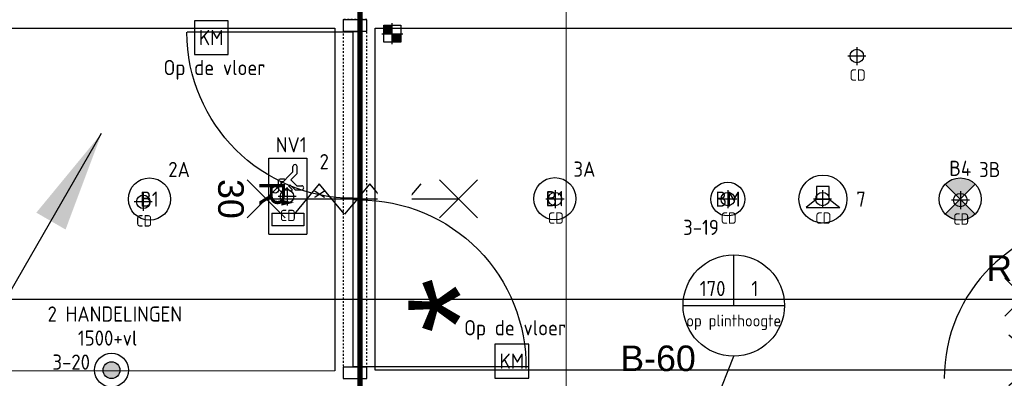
# Model space of a CAD drawing. Header units: millimetres. Extents: x -38031 to 110605, y -30229 to 92226.
# Tile 149 of 256: x 54875 to 60705, y 23357 to 25479. Entities that reach past the tile are written whole.
import ezdxf
from ezdxf.enums import TextEntityAlignment as Align

# ---------------------------------------------------------------- set-up
doc = ezdxf.new("R2010")
doc.units = ezdxf.units.MM
doc.header["$LTSCALE"] = 50
doc.set_wipeout_variables(frame=1)
for name, pattern in [('HIDDEN', [9.525, 6.35, -3.175]), ('HIDDEN2', [4.7625, 3.175, -1.5875]), ('STYLE_01', [0.41664, 0.20828, -0.20836]), ('STYLE_07', [1.875, 0.625, -0.20828, 0.625, -0.20836, 0.06943, -0.13893])]:
    doc.linetypes.add(name, pattern=pattern)
for name, color, linetype in [('AL$1A---_ALGEMEEN', 8, 'Continuous'), ('AL------_MAATV', 200, 'Continuous'), ('AL------_SPARING', 2, 'Continuous'), ('AT$1A---_TEKST100', 8, 'Continuous'), ('BOUWKUNDIG', 8, 'Continuous'), ('brandscheiding', 5, 'HIDDEN'), ('EB6421--_ATTRIB', 2, 'Continuous'), ('EB6511--_ATTRIB', 2, 'Continuous'), ('EL6121--', 3, 'Continuous'), ('EL6311--', 3, 'Continuous'), ('el6311--nv', 7, 'Continuous'), ('EL6350--', 3, 'Continuous'), ('EL6421--', 3, 'Continuous'), ('EL6511--', 3, 'Continuous'), ('EL6522--', 3, 'Continuous'), ('EM6131--', 1, 'Continuous'), ('versterkte strook', 7, 'Continuous')]:
    doc.layers.add(name, color=color, linetype=linetype)
doc.layers.add('stramien', color=1, linetype='Continuous', lineweight=15)
doc.styles.add('Arial', font='ARIAL.TTF')
doc.styles.add('BURO-018', font='iso.shx', dxfattribs={"height": 90})
doc.styles.add('NORATT', font='isocp.shx')
doc.styles.get("Standard").update_dxf_attribs({"font": 'iso.shx'})

# ---------------------------------------------------------------- blocks, each defined once
blk = doc.blocks.new('1115C2J')
at = {"color": 0, "linetype": 'Continuous'}
for p, q in [((-4.5, 5.5), (4.5, 5.5)), ((-4.5, 1), (-4.5, 5.5)), ((-1.24, 4.31), (-1.24, 4.91)), ((-0.76, 4.11), (-0.76, 4.91)), ((2, 5.15), (3.5, 5.15)), ((2, 1.35), (2, 5.15)), ((3.5, 5.15), (3.5, 1.35)), ((4.5, 1), (4.5, 5.5)), ((-2.68, 4.35), (-3.52, 4.35)), ((-2.88, 3.87), (-3.52, 3.87)), ((-1.27, 2.26), (-2.88, 3.87)), ((-1.94, 3.61), (-2.68, 4.35)), ((-1.24, 4.31), (-1.94, 3.61)), ((-1.37, 3.5), (-0.76, 4.11)), ((-0.87, 3.71), (-1.23, 3.35)), ((-1.94, 2.93), (-2.04, 2.83)), ((-2.04, 2.83), (-2.04, 2.34)), ((-1.71, 2.7), (-1.72, 2.7)), ((-1.72, 2.7), (-1.72, 2.46)), ((-1.47, 2.46), (-1.72, 2.46)), ((-1.23, 3.35), (-1.37, 3.5)), ((-0.65, 3.49), (-1.01, 3.13)), ((-0.71, 2.83), (-1.01, 3.13)), ((-0.99, 2.14), (-1.84, 2.14)), ((2, 1.35), (3.5, 1.35)), ((4.5, 1), (-4.5, 1))]:
    blk.add_line(p, q, dxfattribs=at)
blk.add_lwpolyline([(0.75, 4, 0, 0.7, 0), (0.75, 2.5, 0.7, 0.7, 0)], format="xyseb", dxfattribs=at)
blk.add_circle((-0.76, 1.75), 0.4, dxfattribs=at)
for centre, radius, start, end in [((-1, 4.91), 0.24, 0, 180), ((-3.52, 4.11), 0.24, 90, 270), ((-0.76, 3.6), 0.16, 315, 135), ((-1.84, 2.34), 0.2, 180, 270), ((-0.99, 2.54), 0.4, 225, 45)]:
    blk.add_arc(centre, radius, start, end, dxfattribs=at)
at = {"color": 0, "linetype": 'Continuous', "style": 'BURO-018'}
for tag, p in [('E_GKAST', (0, 15.17)), ('E_GROEP', (0, 12.17)), ('E_SGROEP', (4.5, 12.17)), ('E_ARMCODE', (0, 8))]:
    blk.add_attdef(tag, text='', height=1.8, dxfattribs=at).set_placement(p, align=Align.MIDDLE)
at = {"layer": 'EL6350--', "color": 1, "style": 'BURO-018'}
blk.add_text('x', height=1.8, rotation=180, dxfattribs=at).set_placement((0.3, 7.65))
blk = doc.blocks.new('E00157')
at = {"color": 0, "linetype": 'Continuous'}
for p, q in [((-2, 5), (-2, 1)), ((2, 5), (-2, 5)), ((2, 1), (2, 5)), ((-2, 1), (2, 1))]:
    blk.add_line(p, q, dxfattribs=at)
at = {"color": 0, "linetype": 'Continuous', "style": 'BURO-018'}
blk.add_text('KM', height=1.8, dxfattribs=at).set_placement((0, 3), align=Align.MIDDLE)
blk.add_attdef('E_TEXT1', text='', height=1.8, dxfattribs=at).set_placement((0, 7.5), align=Align.MIDDLE)
at = {"color": 0, "linetype": 'Continuous', "style": 'BURO-018', "flags": 1}
blk.add_attdef('E_MATCODE', (0, 0), '', height=1.8, dxfattribs=at)
blk = doc.blocks.new('1115B3A')
at = {"color": 0, "linetype": 'Continuous'}
blk.add_circle((0, 0), 2.5, dxfattribs=at)
at = {"color": 0, "linetype": 'Continuous', "style": 'BURO-018'}
for tag, p in [('E_GKAST', (0, 8)), ('E_GROEP', (0, 5)), ('E_SGROEP', (4.5, 5)), ('E_ARMCODE', (0, 0)), ('E_SLET', (4.5, -1))]:
    blk.add_attdef(tag, text='', height=1.8, dxfattribs=at).set_placement(p, align=Align.MIDDLE)
blk = doc.blocks.new('E00018')
at = {"color": 0, "linetype": 'Continuous'}
for p, q in [((-1.77, -1.77), (1.77, 1.77)), ((1.77, -1.77), (-1.77, 1.77))]:
    blk.add_line(p, q, dxfattribs=at)
at = {"color": 0, "linetype": 'Continuous', "const_width": 2.5}
for points in [[(-0.88, 0.88, -0.198912), (0, 1.25, -0.198912), (0.88, 0.88, -1)], [(-0.88, -0.88, 0.198912), (0, -1.25, 0.198912), (0.88, -0.88, 1)]]:
    blk.add_lwpolyline(points, format="xyb", dxfattribs=at)
blk = doc.blocks.new('1115B3A-NO1')
at = {"color": 0, "linetype": 'Continuous'}
blk.add_circle((0, 0), 2.5, dxfattribs=at)
at = {"color": 0, "zscale": 100}
blk.add_blockref('E00018', (0, 0), dxfattribs=at)
at = {"color": 0, "linetype": 'Continuous', "style": 'BURO-018'}
for tag, p in [('E_GKAST', (0, 8)), ('E_GROEP', (0, 5)), ('E_SGROEP', (4.5, 5)), ('E_ARMCODE', (0, 0)), ('E_SLET', (4.5, -1))]:
    blk.add_attdef(tag, text='', height=1.8, dxfattribs=at).set_placement(p, align=Align.MIDDLE)
blk = doc.blocks.new('E00123')
at = {"color": 0, "linetype": 'Continuous'}
blk.add_circle((0, 0), 2, dxfattribs=at)
at = {"color": 0, "linetype": 'Continuous', "style": 'BURO-018'}
for tag, p in [('E_TEXT1', (0, 4.5)), ('E_TEXT2', (0, 0))]:
    blk.add_attdef(tag, text='', height=1.8, dxfattribs=at).set_placement(p, align=Align.MIDDLE)
at = {"color": 0, "linetype": 'Continuous', "style": 'BURO-018', "flags": 1}
blk.add_attdef('E_MATCODE', (0, 0), '', height=1.8, dxfattribs=at)
blk = doc.blocks.new('E00170')
at = {"color": 0, "linetype": 'Continuous'}
for q in [(5, 8.66), (-5, -8.66)]:
    blk.add_line((0, 0), q, dxfattribs=at)
for points in [[(5, 8.66, 0, 1, 0), (3.5, 6.062, 1, 1, 0)], [(-5, -8.66, 0, 1, 0), (-3.5, -6.062, 1, 1, 0)]]:
    blk.add_lwpolyline(points, format="xyseb", dxfattribs=at)
at = {"color": 0, "const_width": 0.5}
blk.add_lwpolyline([(-0.25, 0, 1), (0.25, 0, 1)], format="xyb", close=True, dxfattribs=at)
at = {"color": 0, "linetype": 'Continuous'}
blk.add_circle((0, 0), 0.5, dxfattribs=at)
blk = doc.blocks.new('E00497')
at = {"color": 0}
for p, q in [((0, 0.75), (1, 2)), ((1, -2), (1, 2)), ((0, 0.75), (-1.5, 0.75)), ((0, -0.75), (0, 0.75)), ((-1.5, -0.75), (0, -0.75)), ((0, -0.75), (1, -2))]:
    blk.add_line(p, q, dxfattribs=at)
blk.add_line((-1.5, 0.75), (-1.5, -0.75))
blk.add_circle((0, 0), 2.84, dxfattribs=at)
at = {"color": 0, "linetype": 'Continuous', "style": 'BURO-018'}
blk.add_attdef('E_TEXT1', text='', height=1.8, dxfattribs=at).set_placement((0, 4.5), align=Align.MIDDLE)
at = {"color": 0, "linetype": 'Continuous', "style": 'BURO-018', "flags": 1}
blk.add_attdef('E_MATCODE', text='', height=1.8, dxfattribs=at).set_placement((0, 0), align=Align.MIDDLE)
blk = doc.blocks.new('E00023')
at = {"color": 0, "const_width": 1}
blk.add_lwpolyline([(-0.5, 3, 1), (0.5, 3, 1)], format="xyb", close=True, dxfattribs=at)
at = {"color": 0, "linetype": 'Continuous'}
for radius in [2, 1]:
    blk.add_circle((0, 3), radius, dxfattribs=at)
at = {"color": 0, "linetype": 'Continuous', "style": 'BURO-018'}
blk.add_attdef('E_TEXT1', text='', height=1.8, dxfattribs=at).set_placement((0, 7.5), align=Align.MIDDLE)
at = {"color": 0, "linetype": 'Continuous', "style": 'BURO-018', "flags": 1}
blk.add_attdef('E_MATCODE', (0, 0), '', height=1.8, dxfattribs=at)
blk = doc.blocks.new('Centraaldoos')
at = {"color": 1, "linetype": 'Continuous'}
for p, q in [((-2, 0), (2, 0)), ((0, -2), (0, 2))]:
    blk.add_line(p, q, dxfattribs=at)
at = {"color": 0, "linetype": 'Continuous'}
blk.add_circle((0, 0), 1.5, dxfattribs=at)
at = {"color": 0, "linetype": 'Continuous', "style": 'BURO-018'}
blk.add_attdef('AL_POSNR', text='', height=1.8, dxfattribs=at).set_placement((0, 3), align=Align.CENTER)
at = {"color": 0, "linetype": 'Continuous', "style": 'BURO-018', "flags": 1}
blk.add_attdef('AL_OMS', (0, 0), '', height=1.8, dxfattribs=at)
at = {"layer": 'AL------_MAATV', "style": 'BURO-018'}
blk.add_text('CD', height=2.531, rotation=180, dxfattribs=at).set_placement((1.61, 5.48))
blk = doc.blocks.new('Sparing 100x100')
at = {"color": 1, "linetype": 'Continuous'}
for p, q in [((0, -2.5), (0, 2.5)), ((-2.5, 0), (2.5, 0))]:
    blk.add_line(p, q, dxfattribs=at)
at = {"color": 0, "linetype": 'Continuous'}
for p, q in [((-2, 2), (2, 2)), ((-2, -2), (-2, 2)), ((2, 2), (2, -2)), ((2, -2), (-2, -2))]:
    blk.add_line(p, q, dxfattribs=at)
for points in [[(-2, 2), (0, 2), (-2, 0), (0, 0)], [(0, 0), (2, 0), (0, -2), (2, -2)]]:
    blk.add_solid(points, dxfattribs=at)
at = {"color": 0, "linetype": 'Continuous', "style": 'BURO-018'}
blk.add_attdef('AL_POSNR', text='', height=1.8, dxfattribs=at).set_placement((0, 3), align=Align.CENTER)
at = {"color": 0, "linetype": 'Continuous', "style": 'BURO-018', "flags": 1}
blk.add_attdef('AL_OMS', (0, 0), '', height=1.8, dxfattribs=at)
blk = doc.blocks.new('E00103')
at = {"color": 0, "linetype": 'Continuous'}
for p, q in [((0, 6), (0, 12)), ((-6, 6), (6, 6))]:
    blk.add_line(p, q, dxfattribs=at)
blk.add_circle((0, 6), 6, dxfattribs=at)
at = {"color": 0, "linetype": 'Continuous', "style": 'BURO-018'}
for tag, p in [('E_TEXT1', (-2.5, 8)), ('E_TEXT3', (2.5, 8)), ('E_TEXT6', (0, 4))]:
    blk.add_attdef(tag, text='', height=1.8, dxfattribs=at).set_placement(p, align=Align.MIDDLE)
blk = doc.blocks.new('Group-73')
at = {"layer": 'AL$1A---_ALGEMEEN', "color": 0}
for p, q in [((-97.5, 382.003125), (127.5, 157.003125)), ((-97.5, 157.003125), (127.5, 382.003125))]:
    blk.add_line(p, q, dxfattribs=at)
at = {"layer": 'AL$1A---_ALGEMEEN', "color": 0, "flags": 1}
blk.add_attdef('B60_30', (-97.5, 157.003125), '', height=0.2, dxfattribs=at)
blk = doc.blocks.new('Group-74')
at = {"layer": 'AL$1A---_ALGEMEEN', "color": 0}
for p, q in [((-97.5, -757.809375), (127.5, -982.809375)), ((-97.5, -982.809375), (127.5, -757.809375))]:
    blk.add_line(p, q, dxfattribs=at)
at = {"layer": 'AL$1A---_ALGEMEEN', "color": 0, "flags": 1}
blk.add_attdef('B60_30', (-97.5, -982.809375), '', height=0.2, dxfattribs=at)
blk = doc.blocks.new('wbdbo 30 zelfsl')
at = {"layer": 'AL$1A---_ALGEMEEN', "color": 0}
blk.add_line((15, -870.3), (15, 269.5), dxfattribs=at)
blk.add_lwpolyline([(-75, 45.3), (105, -106.5), (-75, -256.1), (105, -405.7), (-75, -555.2), (105, -704.7)], dxfattribs=at)
for name in ['Group-73', 'Group-74']:
    blk.add_blockref(name, (0, 0), dxfattribs=at)
at = {"layer": 'AT$1A---_TEKST100', "style": 'Arial'}
for s, p in [('R ', (15, -955.7)), ('30', (15, -1199.2))]:
    blk.add_text(s, height=151.52, dxfattribs=at).set_placement(p, align=Align.BOTTOM_CENTER)
blk = doc.blocks.new('32x_hout-mk 811-p')
at = {"layer": 'AL$1A---_ALGEMEEN', "color": 0, "linetype": 'STYLE_01'}
blk.add_lwpolyline([(-2125, 139.5), (0, 139.5), (0, 0.5), (-2125, 0.5)], close=True, dxfattribs=at)
at = {"color": 0}
for points in [[(-2125, 139.5), (-2058, 139.5), (-2058, 0.5), (-2125, 0.5)], [(-68, 139.5), (-1, 139.5), (-1, 0.5), (-68, 0.5)]]:
    blk.add_wipeout(points, dxfattribs=at).dxf.layer = 'AL$1A---_ALGEMEEN'
at = {"layer": 'AL$1A---_ALGEMEEN', "color": 0}
for points in [[(-2125, 139.5), (-2058, 139.5), (-2058, 0.5), (-2125, 0.5)], [(-68, 139.5), (-1, 139.5), (-1, 0.5), (-68, 0.5)]]:
    blk.add_lwpolyline(points, close=True, dxfattribs=at)
at = {"color": 0}
blk.add_wipeout([(-2053, 97.5), (-1068, 97.5), (-1068, 57.5), (-2053, 57.5)], dxfattribs=at).dxf.layer = 'AL$1A---_ALGEMEEN'
at = {"layer": 'AL$1A---_ALGEMEEN', "color": 0}
blk.add_line((-2053, 97.5), (-2053, 1098), dxfattribs=at)
blk.add_lwpolyline([(-2053, 97.5), (-1068, 97.5), (-1068, 57.5), (-2053, 57.5)], close=True, dxfattribs=at)
at = {"color": 0}
blk.add_wipeout([(-1058, 97.5), (-73, 97.5), (-73, 57.5), (-1058, 57.5)], dxfattribs=at).dxf.layer = 'AL$1A---_ALGEMEEN'
at = {"layer": 'AL$1A---_ALGEMEEN', "color": 0}
blk.add_line((-75.5, 59.5), (-75.5, -922.6), dxfattribs=at)
blk.add_lwpolyline([(-1058, 97.5), (-73, 97.5), (-73, 57.5), (-1058, 57.5)], close=True, dxfattribs=at)
blk.add_arc((-73, 59.5), 985, 180, 269.85414, dxfattribs=at)
at = {"layer": 'AL$1A---_ALGEMEEN', "color": 0, "xscale": -1}
blk.add_blockref('wbdbo 30 zelfsl', (-1046.6, 413.8), dxfattribs=at)
at = {"color": 0}
blk.add_wipeout([(-1361.3, 203.6), (-763.3, 203.6), (-763.3, 406.4), (-1361.3, 406.4)], dxfattribs=at).dxf.layer = 'AL$1A---_ALGEMEEN'
at = {"layer": 'AL$1A---_ALGEMEEN', "color": 0}
blk.add_arc((-2053, 97.5), 985, 0, 90.764, dxfattribs=at)
blk = doc.blocks.new('Group-37')
at = {"layer": 'AL$1A---_ALGEMEEN', "color": 0}
for p, q in [((-97.5, 382.003125), (127.5, 157.003125)), ((-97.5, 157.003125), (127.5, 382.003125))]:
    blk.add_line(p, q, dxfattribs=at)
at = {"layer": 'AL$1A---_ALGEMEEN', "color": 0, "flags": 1}
blk.add_attdef('B60_30', (-97.5, 157.003125), '', height=0.2, dxfattribs=at)
blk = doc.blocks.new('Group-38')
at = {"layer": 'AL$1A---_ALGEMEEN', "color": 0}
for p, q in [((-97.5, -757.809375), (127.5, -982.809375)), ((-97.5, -982.809375), (127.5, -757.809375))]:
    blk.add_line(p, q, dxfattribs=at)
at = {"layer": 'AL$1A---_ALGEMEEN', "color": 0, "flags": 1}
blk.add_attdef('B60_30', (-97.5, -982.809375), '', height=0.2, dxfattribs=at)
blk = doc.blocks.new('wrd 30 zelfsl')
at = {"layer": 'AL$1A---_ALGEMEEN', "color": 0}
blk.add_line((15, -870.3), (15, 269.5), dxfattribs=at)
blk.add_lwpolyline([(-75, 45.3), (105, -106.5), (-75, -256.1), (105, -405.7), (-75, -555.2), (105, -704.7)], dxfattribs=at)
for name in ['Group-37', 'Group-38']:
    blk.add_blockref(name, (0, 0), dxfattribs=at)
at = {"layer": 'AT$1A---_TEKST100', "style": 'Arial'}
blk.add_text('R 30', height=151.52, dxfattribs=at).set_placement((16, 516.7), align=Align.TOP_CENTER)
blk = doc.blocks.new('32x_hout-mk 857-p')
at = {"layer": 'AL$1A---_ALGEMEEN', "color": 0}
blk.add_arc((-75, 139), 930, 90, 180, dxfattribs=at)
blk.add_blockref('wrd 30 zelfsl', (-548.4, 352.3), dxfattribs=at)
blk = doc.blocks.new('65-B60')
at = {"layer": 'AT$1A---_TEKST100', "insert": (-215.5, 80.6), "char_height": 151.525, "attachment_point": 1, "line_spacing_factor": 0.967741, "style": 'Arial'}
blk.add_mtext('{\\C256;\\lB-60}', dxfattribs=at)
blk = doc.blocks.new('200254 W 211 30-06-2008')
at = {"layer": 'AL$1A---_ALGEMEEN', "xscale": -0.02, "yscale": 0.02, "zscale": 0.02, "rotation": 270}
blk.add_blockref('32x_hout-mk 811-p', (20170.55, 3525.55), dxfattribs=at)
at = {"layer": 'AL$1A---_ALGEMEEN', "xscale": 0.02, "yscale": 0.02, "zscale": 0.02}
blk.add_blockref('32x_hout-mk 857-p', (20261.83, 3480.27), dxfattribs=at)
at = {"layer": 'AL$1A---_ALGEMEEN'}
for points in [[(19623.96, 3524.54), (20169.57, 3524.55), (20169.57, 3483.95), (19623.96, 3483.94)], [(20174.35, 3524.55), (20679.83, 3524.55), (20679.83, 3484.05), (20174.35, 3484.05)]]:
    blk.add_lwpolyline(points, close=True, dxfattribs=at)
at = {"layer": 'stramien', "linetype": 'STYLE_07', "ltscale": 50}
blk.add_line((20196.95, 2737.41), (20196.95, 3963.01), dxfattribs=at)
at = {"layer": 'AL$1A---_ALGEMEEN', "xscale": 0.02, "yscale": 0.02, "zscale": 0.02}
blk.add_blockref('65-B60', (20207.68, 3485.35), dxfattribs=at)
at = {"layer": 'AT$1A---_TEKST100', "insert": (20184.33, 3491.7), "char_height": 12.122, "attachment_point": 5, "rotation": 90, "line_spacing_factor": 0.967741, "style": 'Arial'}
blk.add_mtext('{\\C256;\\l*}', dxfattribs=at)

msp = doc.modelspace()

# ---------------------------------------------------------------- block references
at = {"layer": 'BOUWKUNDIG', "xscale": 50, "yscale": 50, "zscale": 50}
msp.add_blockref('200254 W 211 30-06-2008', (-951737.5, -150797.3), dxfattribs=at)

# ---------------------------------------------------------------- next in the draw order: linework, layer by layer
at = {"layer": 'brandscheiding', "const_width": 30}
msp.add_lwpolyline([(58110, 6510), (58110, 13990), (59050, 13990), (59050, 23260), (56890, 23260), (56890, 25700), (74050, 25700)], dxfattribs=at)
at = {"layer": 'EM6131--'}
msp.add_line((58935, 23066), (59102.6, 23488), dxfattribs=at)
at = {"layer": 'versterkte strook'}
msp.add_line((8368.1, 23825), (81845.1, 23825), dxfattribs=at)

# ---------------------------------------------------------------- next in the draw order: block references
at = {"layer": 'AL------_SPARING', "xscale": 25, "yscale": 25, "zscale": 25}
msp.add_blockref('Sparing 100x100', (57080.8, 25396.4), dxfattribs=at)
at = {"layer": 'AL------_SPARING', "yscale": 26.66666666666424, "zscale": 26.66666666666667, "rotation": 180}
for p, xscale in [((59831.3, 25264.1), 26.66666666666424), ((56457.9, 24433.1), 26.66666666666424), ((55606.8, 24401.1), 26.66666666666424), ((58044.4, 24417.5), 26.66666666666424), ((59067.9, 24417.5), 26.66666666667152), ((59628.4, 24417.5), 26.66666666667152), ((60444.3, 24411.6), 26.66666666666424)]:
    msp.add_blockref('Centraaldoos', p, dxfattribs=dict(at, xscale=xscale))
at = {"layer": 'EL6121--', "xscale": 200, "yscale": 200, "zscale": 200}
msp.add_blockref('E00170', (54360, 23075), dxfattribs=at)
at = {"layer": 'EL6311--'}
ref = msp.add_blockref('1115B3A', (55643.5, 24417.5), dxfattribs=dict(at, xscale=50, yscale=50, zscale=50))
ref.add_attrib('E_ARMCODE', 'B1', dxfattribs={"layer": '0', "color": 1, "linetype": 'Continuous', "height": 90, "style": 'BURO-018'}).set_placement((55643.5, 24417.5), align=Align.MIDDLE)
ref.add_attrib('E_GROEP', '2A', dxfattribs={"layer": '0', "color": 1, "linetype": 'Continuous', "height": 90, "style": 'BURO-018'}).set_placement((55818.5, 24592.5), align=Align.MIDDLE)
ref = msp.add_blockref('1115B3A', (58043.5, 24419.9), dxfattribs=dict(at, xscale=50, yscale=50, zscale=50))
ref.add_attrib('E_ARMCODE', 'B1', dxfattribs={"layer": '0', "color": 1, "linetype": 'Continuous', "height": 90, "style": 'BURO-018'}).set_placement((58043.5, 24419.9), align=Align.MIDDLE)
ref.add_attrib('E_GROEP', '3A', dxfattribs={"layer": '0', "color": 1, "linetype": 'Continuous', "height": 90, "style": 'BURO-018'}).set_placement((58218.5, 24594.9), align=Align.MIDDLE)
at = {"layer": 'el6311--nv'}
ref = msp.add_blockref('1115C2J', (56299.5, 24434.1), dxfattribs=dict(at, xscale=50, yscale=50, zscale=50, rotation=270))
ref.add_attrib('E_ARMCODE', 'NV1', dxfattribs={"layer": '0', "color": 1, "linetype": 'Continuous', "height": 90, "style": 'BURO-018'}).set_placement((56482.6, 24739.1), align=Align.MIDDLE)
ref.add_attrib('E_GROEP', '2', dxfattribs={"layer": '0', "color": 1, "linetype": 'Continuous', "height": 90, "style": 'BURO-018'}).set_placement((56678, 24639.1), align=Align.MIDDLE)
ref = msp.add_blockref('1115B3A-NO1', (60443.5, 24417.5), dxfattribs=dict(at, xscale=50, yscale=50, zscale=50))
ref.add_attrib('E_ARMCODE', 'B4', dxfattribs={"layer": '0', "color": 1, "linetype": 'Continuous', "height": 90, "style": 'BURO-018'}).set_placement((60443.5, 24599.8), align=Align.MIDDLE)
ref.add_attrib('E_GROEP', '3B', dxfattribs={"layer": '0', "color": 1, "linetype": 'Continuous', "height": 90, "style": 'BURO-018'}).set_placement((60618.5, 24592.5), align=Align.MIDDLE)
at = {"layer": 'EL6421--', "linetype": 'HIDDEN2'}
ref = msp.add_blockref('E00497', (59631, 24417.5), dxfattribs=dict(at, xscale=50, yscale=50, zscale=50, rotation=270))
ref.add_attrib('E_TEXT1', '7', dxfattribs={"layer": 'EB6421--_ATTRIB', "color": 1, "linetype": 'Continuous', "height": 90, "style": 'NORATT'}).set_placement((59856, 24417.5), align=Align.MIDDLE)
at = {"layer": 'EL6511--'}
ref = msp.add_blockref('E00123', (59067.9, 24417.5), dxfattribs=dict(at, xscale=50, yscale=50, zscale=50))
ref.add_attrib('E_TEXT2', 'BM', dxfattribs={"layer": 'EB6511--_ATTRIB', "color": 1, "linetype": 'Continuous', "height": 90, "style": 'BURO-018'}).set_placement((59067.9, 24417.5), align=Align.MIDDLE)
ref.add_attrib('E_TEXT1', '3-19', dxfattribs={"layer": 'EB6511--_ATTRIB', "color": 1, "linetype": 'Continuous', "height": 90, "style": 'BURO-018'}).set_placement((58909, 24250.2), align=Align.MIDDLE)
ref = msp.add_blockref('E00023', (55418.4, 23255), dxfattribs=dict(at, xscale=50, yscale=50, zscale=50))
ref.add_attrib('E_TEXT1', '3-20', dxfattribs={"layer": 'EB6511--_ATTRIB', "color": 1, "linetype": 'Continuous', "height": 90, "style": 'BURO-018'}).set_placement((55180, 23452.8), align=Align.MIDDLE)
at = {"layer": 'EL6522--', "xscale": 50, "yscale": 50, "zscale": 50}
for p in [(56009, 25223.6), (57788.5, 23308.6)]:
    msp.add_blockref('E00157', p, dxfattribs=at)
at = {"layer": 'EM6131--'}
ref = msp.add_blockref('E00103', (59102.6, 23488), dxfattribs=dict(at, xscale=50, yscale=50, zscale=50))
ref.add_attrib('E_TEXT1', '170', dxfattribs={"layer": '0', "color": 1, "linetype": 'Continuous', "height": 90, "style": 'BURO-018'}).set_placement((58977.6, 23888), align=Align.MIDDLE)
ref.add_attrib('E_TEXT3', '1', dxfattribs={"layer": '0', "color": 1, "linetype": 'Continuous', "height": 90, "style": 'BURO-018'}).set_placement((59227.6, 23888), align=Align.MIDDLE)
ref.add_attrib('E_TEXT6', 'op plinthoogte', dxfattribs={"layer": '0', "color": 1, "linetype": 'Continuous', "height": 70, "style": 'BURO-018'}).set_placement((59102.6, 23688), align=Align.MIDDLE)

# ---------------------------------------------------------------- next in the draw order: texts
at = {"layer": 'EL6511--', "color": 1, "style": 'BURO-018'}
for s, p in [('2 HANDELINGEN', (55039.9, 23692.2)), ('1500+vl', (55219.6, 23550))]:
    msp.add_text(s, height=90, dxfattribs=at).set_placement(p)
at = {"layer": 'EL6522--', "color": 1, "style": 'BURO-018'}
for p in [(55726.9, 25151.1), (57506.9, 23611.1)]:
    msp.add_text('Op de vloer', height=90, dxfattribs=at).set_placement(p)

doc.saveas('drawing.dxf')
